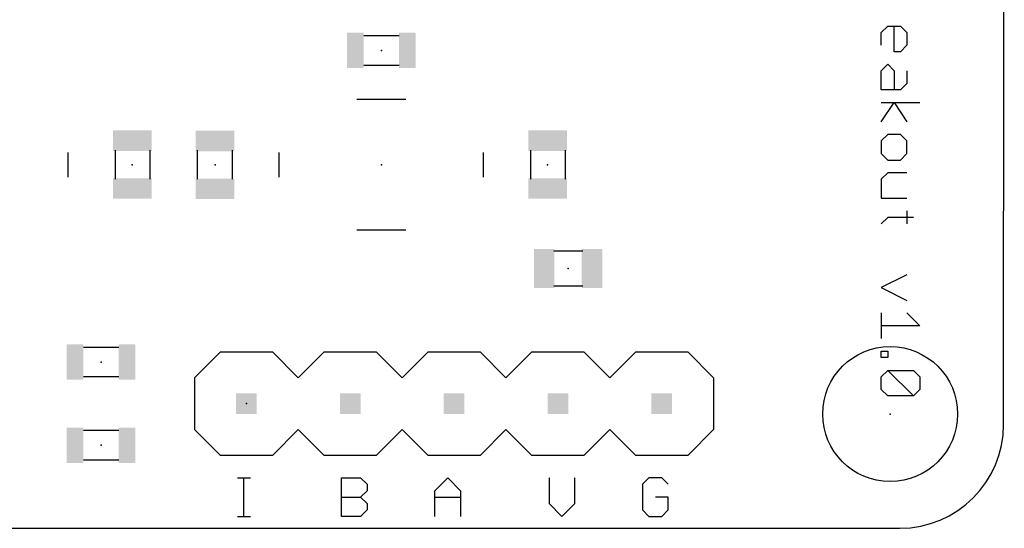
# Model space of a CAD drawing. Extents: x 0.3 to 2.25, y 0 to 1.24.
# Tile 2 of 6: x 1.3 to 2.25, y 0 to 0.49. Entities that reach past the tile are written whole.
import ezdxf

# ---------------------------------------------------------------- set-up
doc = ezdxf.new("R2010")
doc.units = 0
for name, color, linetype in [('20', 53, 'CONTINUOUS'), ('21', 7, 'CONTINUOUS'), ('23', 53, 'CONTINUOUS'), ('51', 53, 'CONTINUOUS')]:
    doc.layers.add(name, color=color, linetype=linetype)

# ---------------------------------------------------------------- blocks, each defined once
blk = doc.blocks.new('RECT')
blk.add_solid([(-0.5, -0.5), (0.5, -0.5), (-0.5, 0.5), (0.5, 0.5)])

msp = doc.modelspace()

# ---------------------------------------------------------------- linework, layer by layer
at = {"layer": '20'}
for p, q in [((2.249276, 0.099975), (2.249937, 1.140025)), ((0.4, 0), (2.149276, 0))]:
    msp.add_line(p, q, dxfattribs=at)
msp.add_circle((2.14, 0.11), 0.065, dxfattribs=at)
msp.add_arc((2.149276, 0.1), 0.1, 269.999999, 359.985689, dxfattribs=at)
at = {"layer": '21'}
for p, q in [((2.1315, 0.477381), (2.137672, 0.483553)), ((2.1315, 0.465037), (2.1315, 0.477381)), ((2.137672, 0.483553), (2.150016, 0.483553)), ((2.143844, 0.458865), (2.143844, 0.483553)), ((2.150016, 0.483553), (2.156188, 0.477381)), ((2.156188, 0.477381), (2.156188, 0.465037)), ((2.156188, 0.465037), (2.150016, 0.458865)), ((2.150016, 0.458865), (2.143844, 0.458865)), ((2.1315, 0.44055), (2.137672, 0.446721)), ((2.137672, 0.446721), (2.143844, 0.44055)), ((2.1315, 0.422034), (2.1315, 0.44055)), ((2.143844, 0.44055), (2.143844, 0.422034)), ((2.156188, 0.44055), (2.156188, 0.428206)), ((2.156188, 0.428206), (2.150016, 0.422034)), ((2.150016, 0.422034), (2.1315, 0.422034)), ((1.626378, 0.412992), (1.673622, 0.412992)), ((2.1315, 0.40989), (2.168532, 0.40989)), ((2.1315, 0.391374), (2.143844, 0.40989)), ((2.143844, 0.40989), (2.156188, 0.391374)), ((2.137672, 0.379197), (2.1315, 0.373025)), ((2.1315, 0.373025), (2.1315, 0.360681)), ((2.150016, 0.379197), (2.137672, 0.379197)), ((2.156188, 0.373025), (2.150016, 0.379197)), ((2.156188, 0.360681), (2.156188, 0.373025)), ((1.348425, 0.338189), (1.348425, 0.361811)), ((1.551575, 0.338189), (1.551575, 0.361811)), ((1.748425, 0.338189), (1.748425, 0.361811)), ((2.1315, 0.360681), (2.137672, 0.354509)), ((2.150016, 0.354509), (2.156188, 0.360681)), ((2.137672, 0.354509), (2.150016, 0.354509)), ((2.137672, 0.342366), (2.1315, 0.336194)), ((2.156188, 0.342366), (2.137672, 0.342366)), ((2.1315, 0.336194), (2.1315, 0.317678)), ((2.1315, 0.317678), (2.156188, 0.317678)), ((2.156188, 0.305534), (2.156188, 0.29319)), ((2.137672, 0.299362), (2.1315, 0.29319)), ((2.16236, 0.299362), (2.137672, 0.299362)), ((1.673622, 0.287008), (1.626378, 0.287008)), ((2.156188, 0.244149), (2.1315, 0.231805)), ((2.1315, 0.231805), (2.156188, 0.219461)), ((2.1315, 0.207317), (2.1315, 0.182629)), ((2.156188, 0.207317), (2.168532, 0.194973)), ((2.168532, 0.194973), (2.1315, 0.194973)), ((1.495, 0.17), (1.47, 0.145)), ((1.495, 0.17), (1.545, 0.17)), ((1.545, 0.17), (1.57, 0.145)), ((1.57, 0.145), (1.595, 0.17)), ((1.595, 0.17), (1.645, 0.17)), ((1.645, 0.17), (1.67, 0.145)), ((1.67, 0.145), (1.695, 0.17)), ((1.695, 0.17), (1.745, 0.17)), ((1.745, 0.17), (1.77, 0.145)), ((1.795, 0.17), (1.77, 0.145)), ((1.795, 0.17), (1.845, 0.17)), ((1.845, 0.17), (1.87, 0.145)), ((1.87, 0.145), (1.895, 0.17)), ((1.895, 0.17), (1.945, 0.17)), ((1.945, 0.17), (1.97, 0.145)), ((2.1315, 0.170486), (2.137672, 0.170486)), ((2.1315, 0.164314), (2.1315, 0.170486)), ((2.137672, 0.164314), (2.1315, 0.164314)), ((2.137672, 0.170486), (2.137672, 0.164314)), ((2.1315, 0.145898), (2.137672, 0.15207)), ((2.137672, 0.15207), (2.16236, 0.15207)), ((2.137672, 0.15207), (2.16236, 0.127382)), ((2.16236, 0.15207), (2.168532, 0.145898)), ((1.47, 0.145), (1.47, 0.095)), ((1.97, 0.145), (1.97, 0.095)), ((2.1315, 0.133554), (2.1315, 0.145898)), ((2.168532, 0.145898), (2.168532, 0.133554)), ((2.137672, 0.127382), (2.1315, 0.133554)), ((2.168532, 0.133554), (2.16236, 0.127382)), ((2.16236, 0.127382), (2.137672, 0.127382)), ((1.47, 0.095), (1.495, 0.07)), ((1.57, 0.095), (1.545, 0.07)), ((1.595, 0.07), (1.57, 0.095)), ((1.67, 0.095), (1.645, 0.07)), ((1.695, 0.07), (1.67, 0.095)), ((1.77, 0.095), (1.745, 0.07)), ((1.77, 0.095), (1.795, 0.07)), ((1.87, 0.095), (1.845, 0.07)), ((1.895, 0.07), (1.87, 0.095)), ((1.97, 0.095), (1.945, 0.07)), ((1.545, 0.07), (1.495, 0.07)), ((1.645, 0.07), (1.595, 0.07)), ((1.745, 0.07), (1.695, 0.07)), ((1.845, 0.07), (1.795, 0.07)), ((1.945, 0.07), (1.895, 0.07)), ((1.5115, 0.048532), (1.523844, 0.048532)), ((1.517672, 0.0115), (1.517672, 0.048532)), ((1.6115, 0.0115), (1.6115, 0.048532)), ((1.6115, 0.048532), (1.630016, 0.048532)), ((1.630016, 0.048532), (1.636188, 0.04236)), ((1.7015, 0.036188), (1.713844, 0.048532)), ((1.713844, 0.048532), (1.726188, 0.036188)), ((1.8115, 0.048532), (1.8115, 0.023844)), ((1.836188, 0.023844), (1.836188, 0.048532)), ((1.907672, 0.048532), (1.9015, 0.04236)), ((1.920016, 0.048532), (1.907672, 0.048532)), ((1.926188, 0.04236), (1.920016, 0.048532)), ((1.636188, 0.04236), (1.636188, 0.036188)), ((1.9015, 0.04236), (1.9015, 0.017672)), ((1.6115, 0.030016), (1.630016, 0.030016)), ((1.636188, 0.036188), (1.630016, 0.030016)), ((1.630016, 0.030016), (1.636188, 0.023844)), ((1.7015, 0.0115), (1.7015, 0.036188)), ((1.7015, 0.030016), (1.726188, 0.030016)), ((1.726188, 0.036188), (1.726188, 0.0115)), ((1.926188, 0.030016), (1.913844, 0.030016)), ((1.926188, 0.017672), (1.926188, 0.030016)), ((1.636188, 0.023844), (1.636188, 0.017672)), ((1.8115, 0.023844), (1.823844, 0.0115)), ((1.823844, 0.0115), (1.836188, 0.023844)), ((1.5115, 0.0115), (1.523844, 0.0115)), ((1.630016, 0.0115), (1.6115, 0.0115)), ((1.636188, 0.017672), (1.630016, 0.0115)), ((1.9015, 0.017672), (1.907672, 0.0115)), ((1.907672, 0.0115), (1.920016, 0.0115)), ((1.920016, 0.0115), (1.926188, 0.017672))]:
    msp.add_line(p, q, dxfattribs=at)
at = {"layer": '23'}
for p in [(1.65, 0.46), (1.41, 0.35), (1.49, 0.35), (1.65, 0.35), (1.81, 0.35), (1.83, 0.25), (1.38, 0.16), (1.52, 0.12), (2.14, 0.11), (1.38, 0.08)]:
    msp.add_point(p, dxfattribs=at)
at = {"layer": '51'}
for p, q in [((1.667008, 0.474016), (1.632992, 0.474016)), ((1.632992, 0.445984), (1.667008, 0.445984)), ((1.393504, 0.364016), (1.393504, 0.335984)), ((1.427008, 0.364016), (1.427008, 0.335984)), ((1.472992, 0.335984), (1.472992, 0.364016)), ((1.506496, 0.335984), (1.506496, 0.364016)), ((1.793504, 0.364016), (1.793504, 0.335984)), ((1.827008, 0.364016), (1.827008, 0.335984)), ((1.815984, 0.267008), (1.844016, 0.267008)), ((1.815984, 0.233504), (1.844016, 0.233504)), ((1.397008, 0.174016), (1.362992, 0.174016)), ((1.362992, 0.145984), (1.397008, 0.145984)), ((1.397008, 0.094016), (1.362992, 0.094016)), ((1.362992, 0.065984), (1.397008, 0.065984))]:
    msp.add_line(p, q, dxfattribs=at)

# ---------------------------------------------------------------- block references
for p, xscale, yscale, rotation in [((1.625, 0.46), 0.016, 0.034, 180), ((1.675, 0.46), 0.016, 0.034, 180), ((1.410201, 0.373156), 0.019689, 0.037402, 270), ((1.489799, 0.372844), 0.019689, 0.037402, 90), ((1.810201, 0.373156), 0.019689, 0.037402, 270), ((1.410201, 0.327156), 0.019689, 0.037402, 270), ((1.489799, 0.326844), 0.019689, 0.037402, 90), ((1.810201, 0.327156), 0.019689, 0.037402, 270), ((1.355, 0.16), 0.016, 0.034, 180), ((1.405, 0.16), 0.016, 0.034, 180), ((1.355, 0.08), 0.016, 0.034, 180), ((1.405, 0.08), 0.016, 0.034, 180)]:
    msp.add_blockref('RECT', p, dxfattribs=dict(at, xscale=xscale, yscale=yscale, rotation=rotation))
for p, xscale, yscale in [((1.806844, 0.250201), 0.019689, 0.037402), ((1.852844, 0.250201), 0.019689, 0.037402), ((1.52, 0.12), 0.02, 0.02), ((1.62, 0.12), 0.02, 0.02), ((1.72, 0.12), 0.02, 0.02), ((1.82, 0.12), 0.02, 0.02), ((1.92, 0.12), 0.02, 0.02)]:
    msp.add_blockref('RECT', p, dxfattribs=dict(at, xscale=xscale, yscale=yscale))

doc.saveas('drawing.dxf')
